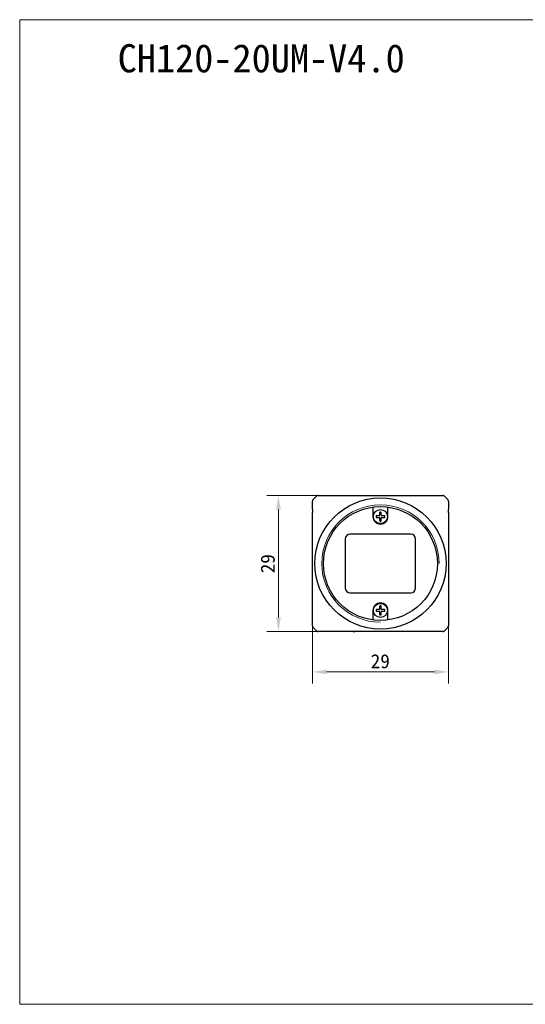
# Model space of a CAD drawing. Header units: millimetres. Extents: x 792 to 1089, y 318 to 528.
# Tile 1 of 2: x 792 to 900, y 318 to 528. Entities that reach past the tile are written whole.
import ezdxf

# ---------------------------------------------------------------- set-up
doc = ezdxf.new("R2010")
doc.units = ezdxf.units.MM
doc.header["$LTSCALE"] = 16.335
doc.header["$PDMODE"] = 3
doc.header["$PDSIZE"] = 8
doc.layers.get('0').update_dxf_attribs({"linetype": 'CONTINUOUS'})
doc.layers.get('Defpoints').update_dxf_attribs({"linetype": 'CONTINUOUS'})
for name, color, linetype in [('00_COMPONENTS', 7, 'CONTINUOUS'), ('ASM_DXF_FORMAT', 7, 'CONTINUOUS'), ('D-01-35-26-0DXF_CONTINUOUS_LINE', 7, 'CONTINUOUS'), ('D-01-36-26-0DXF_CONTINUOUS_LINE', 7, 'CONTINUOUS')]:
    doc.layers.add(name, color=color, linetype=linetype)
doc.styles.get("Standard").update_dxf_attribs({"font": 'simfang.ttf'})
doc.dimstyles.new('DIMSTYLE_1', dxfattribs={"dimtxt": 3, "dimasz": 3, "dimexe": 2.5, "dimexo": 0, "dimgap": 0.75, "dimtad": 1, "dimdsep": 46, "dimtxsty": 'STANDARD', "dimblk": '_FILLED', "dimcen": 0.09, "dimclrd": 8, "dimclre": 8, "dimclrt": 7, "dimadec": 0, "dimazin": 0, "dimtp": 0.001, "dimtm": 0.001, "dimtfac": 1, "dimtofl": 0, "dimtmove": 0, "dimatfit": 3, "dimldrblk": '_FILLED', "dimfxl": 1, "dimtolj": 1, "dimlwd": 9, "dimlwe": 9, "dimarcsym": 0})

# ---------------------------------------------------------------- blocks, each defined once
blk = doc.blocks.new('_FILLED')
at = {"color": 0, "linetype": 'ByBlock'}
blk.add_solid([(0, 0), (-1, 0.167), (-1, -0.167)], dxfattribs=at)
blk = doc.blocks.new('*D260')
at = {"layer": 'D-01-35-26-0DXF_CONTINUOUS_LINE', "color": 8, "linetype": 'Continuous', "lineweight": 9}
for p, q in [((883.63, 399.41), (883.63, 386.19)), ((854.63, 398.52), (854.63, 386.19)), ((857.63, 388.69), (880.63, 388.69))]:
    blk.add_line(p, q, dxfattribs=at)
at = {"layer": 'Defpoints', "color": 0, "linetype": 'Continuous'}
for p in [(883.63, 399.41), (854.63, 398.52), (883.63, 388.69)]:
    blk.add_point(p, dxfattribs=at)
at = {"layer": 'D-01-35-26-0DXF_CONTINUOUS_LINE', "color": 8, "linetype": 'Continuous', "lineweight": 9, "xscale": 3, "yscale": 3, "zscale": 3, "rotation": 180}
blk.add_blockref('_FILLED', (854.63, 388.69), dxfattribs=at)
at = {"layer": 'D-01-35-26-0DXF_CONTINUOUS_LINE', "color": 8, "linetype": 'Continuous', "lineweight": 9, "xscale": 3, "yscale": 3, "zscale": 3}
blk.add_blockref('_FILLED', (883.63, 388.69), dxfattribs=at)
at = {"layer": 'D-01-35-26-0DXF_CONTINUOUS_LINE', "color": 7, "linetype": 'Continuous', "lineweight": 30, "insert": (869.1, 392.47), "char_height": 3, "attachment_point": 2}
blk.add_mtext('\\A1;29', dxfattribs=at)
blk = doc.blocks.new('*D261')
at = {"layer": 'D-01-35-26-0DXF_CONTINUOUS_LINE', "color": 8, "linetype": 'Continuous', "lineweight": 9}
for p, q in [((855.84, 426.31), (844.87, 426.31)), ((847.37, 400.31), (847.37, 423.31)), ((855.84, 397.31), (844.87, 397.31))]:
    blk.add_line(p, q, dxfattribs=at)
at = {"layer": 'Defpoints', "color": 0, "linetype": 'Continuous'}
for p in [(847.37, 426.31), (855.84, 426.31), (855.84, 397.31)]:
    blk.add_point(p, dxfattribs=at)
at = {"layer": 'D-01-35-26-0DXF_CONTINUOUS_LINE', "color": 8, "linetype": 'Continuous', "lineweight": 9, "xscale": 3, "yscale": 3, "zscale": 3}
for p, rotation in [((847.37, 426.31), 90), ((847.37, 397.31), 270)]:
    blk.add_blockref('_FILLED', p, dxfattribs=dict(at, rotation=rotation))
at = {"layer": 'D-01-35-26-0DXF_CONTINUOUS_LINE', "color": 7, "linetype": 'Continuous', "lineweight": 30, "insert": (843.59, 411.77), "char_height": 3, "attachment_point": 2, "rotation": 90}
blk.add_mtext('\\A1;29', dxfattribs=at)

msp = doc.modelspace()

# ---------------------------------------------------------------- linework, layer by layer
at = {"layer": '00_COMPONENTS', "color": 7}
for p, q in [((868.9536, 422.656), (868.9536, 422.0898)), ((869.3136, 422.0898), (869.3136, 422.656)), ((854.6577, 420.3598), (854.6576, 420.3598)), ((868.8536, 421.9898), (868.2873, 421.9898)), ((868.2873, 421.6298), (868.8536, 421.6298)), ((868.9536, 421.5298), (868.9536, 420.9636)), ((869.3136, 420.9636), (869.3136, 421.5298)), ((869.9798, 421.9898), (869.4136, 421.9898)), ((869.4136, 421.6298), (869.9798, 421.6298)), ((883.6094, 403.2598), (883.6096, 403.2598)), ((868.8536, 401.9898), (868.2873, 401.9898)), ((868.2873, 401.6298), (868.8536, 401.6298)), ((868.9536, 402.656), (868.9536, 402.0898)), ((868.9536, 401.5298), (868.9536, 400.9636)), ((869.3136, 402.0898), (869.3136, 402.656)), ((869.3136, 400.9636), (869.3136, 401.5298)), ((869.9798, 401.9898), (869.4136, 401.9898)), ((869.4136, 401.6298), (869.9798, 401.6298))]:
    msp.add_line(p, q, dxfattribs=at)
at = {"layer": '00_COMPONENTS', "color": 4}
msp.add_line((869.4136, 421.6298), (869.4136, 421.6007), dxfattribs=at)
at = {"layer": '00_COMPONENTS', "color": 7}
for centre, radius, start, end in [((869.0536, 422.656), 0.1, 95.400537, 180), ((869.1336, 421.8098), 0.95, 84.599463, 95.400537), ((869.2136, 422.656), 0.1, 0, 84.599463), ((869.1336, 421.8098), 0.95, 174.599463, 185.400537), ((868.2873, 421.8898), 0.1, 90, 174.599463), ((868.2873, 421.7298), 0.1, 185.400537, 270), ((868.8536, 422.0898), 0.1, 270, 0), ((868.8536, 421.5298), 0.1, 0, 90), ((869.0536, 420.9636), 0.1, 180, 264.599463), ((869.1336, 421.8098), 0.95, 264.599463, 275.400537), ((869.2136, 420.9636), 0.1, 275.400537, 0), ((869.4136, 422.0898), 0.1, 180, 270), ((869.4136, 421.5298), 0.1, 90, 180), ((869.9798, 421.8898), 0.1, 5.400537, 90), ((869.9798, 421.7298), 0.1, 270, 354.599463), ((869.1336, 421.8098), 0.95, 354.599463, 5.400537), ((869.1336, 401.8098), 0.95, 174.599463, 185.400537), ((868.2873, 401.8898), 0.1, 90, 174.599463), ((868.2873, 401.7298), 0.1, 185.400537, 270), ((868.8536, 402.0898), 0.1, 270, 0), ((868.8536, 401.5298), 0.1, 0, 90), ((869.0536, 402.656), 0.1, 95.400537, 180), ((869.1336, 401.8098), 0.95, 84.599463, 95.400537), ((869.2136, 402.656), 0.1, 0, 84.599463), ((869.4136, 402.0898), 0.1, 180, 270), ((869.4136, 401.5298), 0.1, 90, 180), ((869.9798, 401.8898), 0.1, 5.400537, 90), ((869.9798, 401.7298), 0.1, 270, 354.599463), ((869.1336, 401.8098), 0.95, 354.599463, 5.400537), ((869.0536, 400.9636), 0.1, 180, 264.599463), ((869.1336, 401.8098), 0.95, 264.599463, 275.400537), ((869.2136, 400.9636), 0.1, 275.400537, 0), ((882.4261, 397.8125), 0.5027, 270.04029, 284.966887), ((882.4255, 397.811), 0.5015, 304.963589, 314.975313), ((883.1324, 398.5178), 0.5015, 315.024712, 325.043164), ((883.1331, 398.5174), 0.5007, 325.034134, 329.973803), ((883.1309, 398.5172), 0.5027, 345.033075, 359.959707)]:
    msp.add_arc(centre, radius, start, end, dxfattribs=at)
msp.add_ellipse((863.3336, 397.3133), major_axis=(-0.4, 0), ratio=0.00872687, start_param=-4.71238898, end_param=-3.14159265, dxfattribs=at)
at = {"layer": 'ASM_DXF_FORMAT', "color": 7, "linetype": 'Continuous', "lineweight": 15}
for p, q in [((792.1945, 317.797), (792.1945, 527.797)), ((792.1945, 527.797), (1089.1945, 527.797)), ((792.1945, 317.797), (1089.1945, 317.797))]:
    msp.add_line(p, q, dxfattribs=at)
at = {"layer": 'D-01-35-26-0DXF_CONTINUOUS_LINE', "color": 7, "linetype": 'Continuous', "lineweight": 30}
for p, q in [((855.8407, 426.3098), (882.4265, 426.3098)), ((854.6336, 423.3098), (854.6336, 425.1027)), ((855.4871, 426.1634), (854.78, 425.4562)), ((854.8152, 425.4907), (854.8149, 425.4912)), ((883.4871, 425.4562), (882.78, 426.1634)), ((883.6336, 425.1027), (883.6336, 423.3098)), ((854.6336, 423.3098), (854.6336, 422.6831)), ((854.6336, 398.5169), (854.6336, 422.6831)), ((867.5336, 423.854), (867.5336, 421.8098)), ((870.7336, 421.8098), (870.7336, 423.854)), ((883.6336, 422.6831), (883.6336, 423.3098)), ((883.6336, 422.6831), (883.6336, 398.5169)), ((875.6336, 418.0598), (862.6336, 418.0598)), ((861.6336, 417.0598), (861.6336, 406.5598)), ((876.6336, 406.5598), (876.6336, 417.0598)), ((862.6336, 405.5598), (875.6336, 405.5598)), ((867.5336, 401.8098), (867.5336, 399.7656)), ((870.7336, 399.7656), (870.7336, 401.8098)), ((855.4871, 397.4562), (854.78, 398.1634)), ((863.5902, 397.3098), (855.8407, 397.3098)), ((882.4265, 397.3098), (863.6452, 397.3098)), ((883.4871, 398.1634), (882.78, 397.4562))]:
    msp.add_line(p, q, dxfattribs=at)
for centre, radius in [((869.1336, 411.8098), 14), ((869.1336, 411.8098), 12.15), ((869.1336, 421.8098), 1.5), ((869.1336, 401.8098), 1.5)]:
    msp.add_circle(centre, radius, dxfattribs=at)
for centre, radius, start, end in [((855.8407, 425.8098), 0.5, 90, 135), ((855.8415, 425.8062), 0.5036, 97.497384, 111.568173), ((882.4265, 425.8098), 0.5, 45, 90), ((882.4257, 425.8064), 0.5034, 68.429142, 82.013133), ((855.1334, 425.1027), 0.4998, 135, 180.005409), ((855.1366, 425.1007), 0.5036, 142.32585, 156.48911), ((855.1326, 425.1038), 0.4985, 135.007864, 140.022361), ((883.1336, 425.1027), 0.4999, 359.994628, 45.003217), ((883.1308, 425.1009), 0.5033, 23.50677, 36.921415), ((869.1336, 421.8098), 1.6, 180, 0), ((862.6336, 417.0598), 1, 90, 180), ((875.6336, 417.0598), 1, 0, 90), ((862.6336, 406.5598), 1, 180, 270), ((875.6336, 406.5598), 1, 270, 0), ((869.1336, 401.8098), 1.6, 0, 180), ((855.1362, 398.5172), 0.5027, 180.04029, 194.966908), ((855.1336, 398.5169), 0.5, 180, 225), ((855.1326, 398.5165), 0.499, 204.710779, 208.971974), ((855.1337, 398.5172), 0.5003, 208.982473, 214.973502), ((855.1348, 398.5178), 0.5015, 214.963589, 224.975313), ((855.8416, 397.811), 0.5015, 225.024711, 235.043176), ((855.8407, 397.8098), 0.5, 225, 270), ((855.8412, 397.8103), 0.5007, 235.034147, 239.973832), ((855.8401, 397.8086), 0.4987, 239.982848, 244.985188), ((855.841, 397.8125), 0.5027, 255.033113, 269.95971), ((882.4265, 397.8098), 0.5, 270, 315), ((882.4269, 397.8089), 0.499, 294.716341, 298.978215), ((882.4262, 397.81), 0.5003, 298.988703, 304.973501), ((883.1336, 398.5169), 0.5, 315, 0), ((883.1347, 398.5164), 0.4987, 329.982819, 334.985146)]:
    msp.add_arc(centre, radius, start, end, dxfattribs=at)
at = {"layer": 'D-01-36-26-0DXF_CONTINUOUS_LINE', "color": 7, "linetype": 'Continuous', "lineweight": 15}
msp.add_arc((869.1336, 411.8098), 12.52, 0, 270, dxfattribs=at)

# ---------------------------------------------------------------- texts
at = {"insert": (813.0906, 522.5684), "char_height": 6, "attachment_point": 1}
msp.add_mtext_dynamic_manual_height_columns('CH120-20UM-V4.0', width=91.88843, gutter_width=1, heights=[0], dxfattribs=at)

# ---------------------------------------------------------------- dimensions: what is measured, and where the dimension line sits
at = {"layer": 'D-01-35-26-0DXF_CONTINUOUS_LINE', "color": 7, "linetype": 'Continuous', "lineweight": 30}
dim = msp.add_linear_dim(base=(847.371, 426.3098), p1=(855.8407, 397.3098), p2=(855.8407, 426.3098), angle=90, dimstyle='DIMSTYLE_1', dxfattribs=at)
dim.commit()
dim.dimension.update_dxf_attribs({"geometry": '*D261', "text_midpoint": (847.371, 411.7717), "dimtype": 160})
dim = msp.add_linear_dim(base=(883.6336, 388.6878), p1=(854.6336, 398.5169), p2=(883.6336, 399.4093), dimstyle='DIMSTYLE_1', dxfattribs=at)
dim.commit()
dim.dimension.update_dxf_attribs({"geometry": '*D260', "text_midpoint": (869.0955, 388.6878), "dimtype": 160})

doc.saveas('drawing.dxf')
